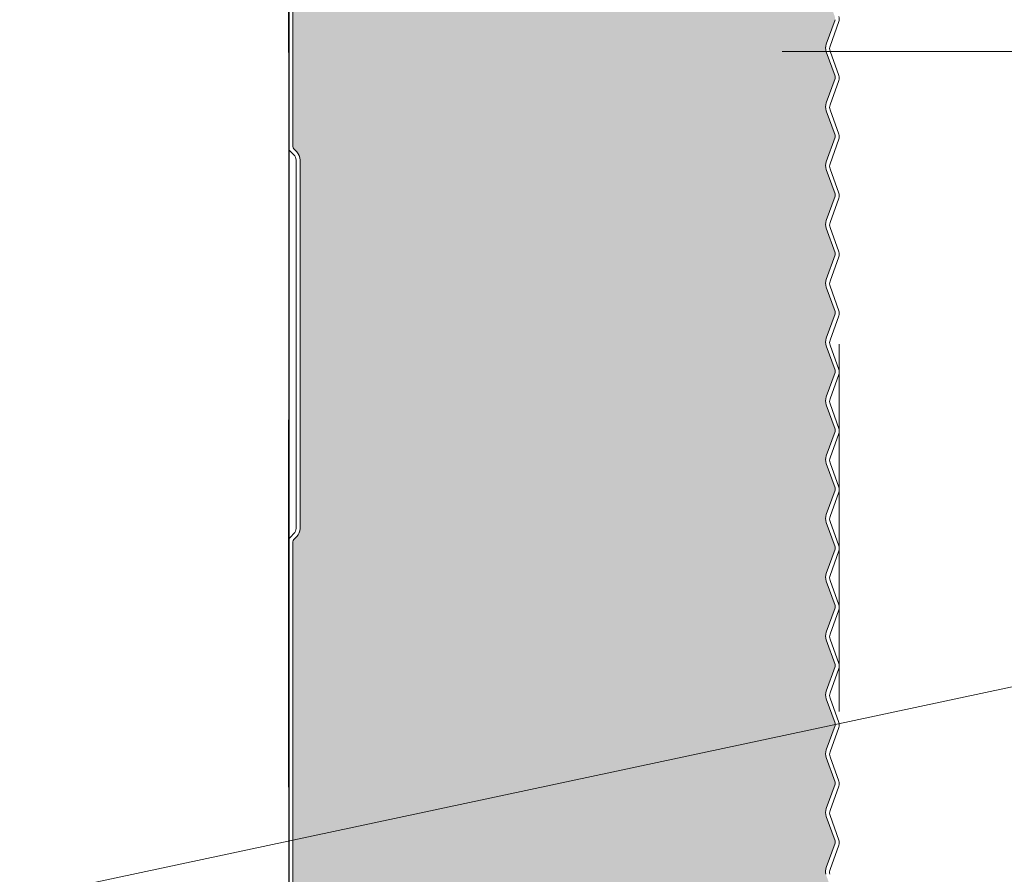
# Model space of a CAD drawing. Header units: metres. Extents: x 1316.5 to 1415.3, y -94.1 to -52.
# Tile 24 of 256: x 1332.418 to 1332.687, y -56.661 to -56.428. Entities that reach past the tile are written whole.
import ezdxf

# ---------------------------------------------------------------- set-up
doc = ezdxf.new("R2010")
doc.units = ezdxf.units.M
doc.header["$PDMODE"] = 65
for name, pattern in [('AUSGEZOGEN', [0]), ('PUNKT2_S9', [0.0015, 0, -0.0015]), ('STRICHPUNKT2_S5', [0.09999999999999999, 0.07, -0.01, 0.01, -0.01])]:
    doc.linetypes.add(name, pattern=pattern)
for name, color, linetype, lineweight in [('XR$8$Achsen', 4, 'AUSGEZOGEN', 13), ('XR$8$Dach', 3, 'AUSGEZOGEN', 18), ('XR$8$Dichtband', 251, 'AUSGEZOGEN', 13), ('XR$8$L035', 4, 'AUSGEZOGEN', 13), ('XR$8$Maßlinie 1_50', 7, 'AUSGEZOGEN', 25), ('XR$8$Möblierung', 4, 'AUSGEZOGEN', 13), ('XR$8$Wand', 1, 'AUSGEZOGEN', 50), ('XR$8$Wand Mauerwerk tr_1', 42, 'AUSGEZOGEN', 18)]:
    doc.layers.add(name, color=color, linetype=linetype, lineweight=lineweight)
doc.styles.add('ARIAL', font='arial.ttf')
doc.dimstyles.new('DIMSTYLE_4', dxfattribs={"dimtxt": 0.04, "dimasz": 0.03, "dimexe": 0, "dimexo": 1e-06, "dimgap": 0.02, "dimtad": 2, "dimdec": 1, "dimlfac": 100, "dimrnd": 0.5, "dimzin": 4, "dimdsep": 46, "dimtxsty": 'ARIAL', "dimblk1": 'ALL_ML_KREIS', "dimblk2": 'ALL_ML_KREIS', "dimsah": 1, "dimcen": 0, "dimse1": 1, "dimse2": 1, "dimclrd": 7, "dimclre": 7, "dimclrt": 7, "dimadec": 0, "dimazin": 0, "dimtfac": 1, "dimtdec": 0, "dimtix": 1, "dimtmove": 2, "dimatfit": 3, "dimfxl": 0, "dimtzin": 0, "dimlwd": 0, "dimlwe": 25, "dimarcsym": 0})

# ---------------------------------------------------------------- blocks, each defined once
blk = doc.blocks.new('COMPLEXOBJECT_108')
at = {"layer": 'XR$8$Möblierung', "linetype": 'AUSGEZOGEN', "lineweight": 25, "true_color": 0xf0e39c, "transparency": 33554687}
for points in [[(1332.638134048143, -56.62927196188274), (1332.639325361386, -56.6325487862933), (1332.639325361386, -56.63989439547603), (1332.638134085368, -56.64317075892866), (1332.63804897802, -56.64348038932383), (1332.637992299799, -56.64373797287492), (1332.63796561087, -56.64436597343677), (1332.638058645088, -56.64502364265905), (1332.638134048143, -56.64528926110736), (1332.639325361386, -56.64856608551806), (1332.639325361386, -56.6559116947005), (1332.638134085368, -56.65918805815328), (1332.638038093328, -56.6595259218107), (1332.637988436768, -56.65976543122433), (1332.637966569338, -56.6599610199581), (1332.637959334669, -56.6601862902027), (1332.637979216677, -56.66063119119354), (1332.638041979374, -56.6610069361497), (1332.638025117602, -56.6610069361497), (1332.640548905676, -56.66794886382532), (1332.640548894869, -56.66856391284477), (1332.638134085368, -56.67520535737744), (1332.638134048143, -56.67732385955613), (1332.640548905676, -56.68396616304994), (1332.640548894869, -56.6845812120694), (1332.638134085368, -56.69122265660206), (1332.638134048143, -56.69334115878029), (1332.640548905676, -56.6999834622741), (1332.640548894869, -56.70059851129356), (1332.638134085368, -56.70723995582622), (1332.638134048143, -56.70935845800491), (1332.640548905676, -56.71600076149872), (1332.640548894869, -56.71661581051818), (1332.638134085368, -56.72325725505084), (1332.638134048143, -56.72537575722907), (1332.640548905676, -56.73201806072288), (1332.640548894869, -56.73263310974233), (1332.638134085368, -56.739274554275), (1332.638134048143, -56.7413930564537), (1332.640548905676, -56.7480353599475), (1332.640548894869, -56.74865040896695), (1332.638134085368, -56.75529185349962), (1332.638134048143, -56.75741035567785), (1332.640548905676, -56.76405265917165), (1332.640548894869, -56.76466770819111), (1332.638134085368, -56.77130915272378), (1332.638134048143, -56.77342765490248), (1332.640548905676, -56.78006995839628), (1332.640548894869, -56.78068500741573), (1332.638134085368, -56.7873264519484), (1332.638134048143, -56.78944495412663), (1332.640548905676, -56.79608725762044), (1332.640548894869, -56.79670230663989), (1332.638134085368, -56.80334375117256), (1332.638134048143, -56.80546225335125), (1332.640548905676, -56.81210455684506), (1332.640548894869, -56.81271960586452), (1332.638134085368, -56.81936105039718), (1332.638134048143, -56.82147955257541), (1332.640548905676, -56.82812185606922), (1332.640548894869, -56.82873690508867), (1332.638134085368, -56.83537834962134), (1332.638134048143, -56.83749685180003), (1332.640548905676, -56.84413915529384), (1332.640548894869, -56.8447542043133), (1332.638134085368, -56.85139564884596), (1332.638134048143, -56.85351415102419), (1332.640548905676, -56.860156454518), (1332.640548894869, -56.86077150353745), (1332.638134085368, -56.86741294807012), (1332.638134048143, -56.86953145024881), (1332.640548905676, -56.87617375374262), (1332.640548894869, -56.87678880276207), (1332.638134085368, -56.88343024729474), (1332.638134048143, -56.88554874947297), (1332.639915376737, -56.89044846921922), (1332.494803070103, -56.89044846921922), (1332.494803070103, -56.88251979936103), (1332.493895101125, -56.88032776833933), (1332.493066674, -56.87949934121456), (1332.492803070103, -56.87886294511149), (1332.492803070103, -56.77851979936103), (1332.493066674, -56.77788340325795), (1332.493895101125, -56.77705497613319), (1332.494803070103, -56.77486294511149), (1332.494803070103, -56.67451979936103), (1332.493895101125, -56.67232776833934), (1332.493066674, -56.67149934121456), (1332.492803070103, -56.67086294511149), (1332.492803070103, -56.6610069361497), (1332.492803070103, -56.57051979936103), (1332.493066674, -56.56988340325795), (1332.493895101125, -56.56905497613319), (1332.494803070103, -56.56686294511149), (1332.494803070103, -56.46651979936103), (1332.493895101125, -56.46432776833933), (1332.493066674, -56.46349934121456), (1332.492803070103, -56.46286294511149), (1332.492803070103, -56.36251979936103), (1332.493066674, -56.36188340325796), (1332.493895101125, -56.36105497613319), (1332.494803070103, -56.35886294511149), (1332.494803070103, -56.25851979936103), (1332.493895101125, -56.25632776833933), (1332.493066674, -56.25549934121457), (1332.492803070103, -56.25486294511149), (1332.492803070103, -56.15451979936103), (1332.493066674, -56.15388340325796), (1332.493895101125, -56.15305497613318), (1332.494803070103, -56.15086294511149), (1332.494803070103, -56.05051979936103), (1332.493895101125, -56.04832776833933), (1332.493066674, -56.04749934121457), (1332.492803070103, -56.04686294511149), (1332.492803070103, -55.94681537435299), (1332.492859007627, -55.94607711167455), (1332.493069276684, -55.94531641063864), (1332.493431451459, -55.94441470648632), (1332.493743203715, -55.94399571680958), (1332.494238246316, -55.94335056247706), (1332.495253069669, -55.94257185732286), (1332.496434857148, -55.942082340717), (1332.497703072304, -55.94191537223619), (1332.50270301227, -55.94191537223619), (1332.504023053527, -55.94174169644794), (1332.505253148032, -55.94123224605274), (1332.506309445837, -55.94042174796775), (1332.507119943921, -55.93936545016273), (1332.507629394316, -55.93813535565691), (1332.507803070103, -55.9368153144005), (1332.507803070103, -55.9174933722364), (1332.509163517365, -55.9141021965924), (1332.512385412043, -55.91074030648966), (1332.513340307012, -55.90973276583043), (1332.512621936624, -55.91048685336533), (1332.512924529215, -55.91007290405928), (1332.513195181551, -55.9096676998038), (1332.513393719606, -55.9092117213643), (1332.513644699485, -55.90846790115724), (1332.513786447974, -55.90760086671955), (1332.513801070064, -55.90721305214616), (1332.51379707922, -55.88451313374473), (1332.519537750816, -55.88430621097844), (1332.523801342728, -55.90846790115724), (1332.524884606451, -55.90827674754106), (1332.523393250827, -55.89982526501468), (1332.523084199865, -55.89807387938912), (1332.523315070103, -55.89879253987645), (1332.523321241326, -55.89882195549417), (1332.523415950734, -55.89911783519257), (1332.523727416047, -55.8994490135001), (1332.523879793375, -55.89952699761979), (1332.524021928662, -55.8995802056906), (1332.524195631, -55.89961421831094), (1332.524448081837, -55.89960861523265), (1332.524473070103, -55.89960453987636), (1332.524803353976, -55.89952919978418), (1332.525041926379, -55.89940183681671), (1332.525146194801, -55.89931525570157), (1332.525265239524, -55.8991795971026), (1332.525337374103, -55.8990651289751), (1332.525393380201, -55.89894196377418), (1332.525432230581, -55.89881236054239), (1332.525456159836, -55.89863366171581), (1332.525441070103, -55.89351678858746), (1332.523858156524, -55.88458175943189), (1332.615042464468, -55.88458175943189), (1332.61260715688, -55.89839937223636), (1332.613690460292, -55.89859030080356), (1332.616560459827, -55.88230630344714), (1332.617115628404, -55.88104478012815), (1332.618190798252, -55.88018242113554), (1332.619370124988, -55.87994854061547), (1332.619414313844, -55.87991145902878), (1332.619439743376, -55.87993473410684), (1332.619542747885, -55.87991430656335), (1332.620865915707, -55.8802999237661), (1332.621861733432, -55.88125272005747), (1332.622305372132, -55.88255757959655), (1332.623729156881, -55.89881943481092), (1332.623729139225, -55.93281537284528), (1332.623865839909, -55.93420073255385), (1332.62427018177, -55.93553261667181), (1332.624926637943, -55.93676000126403), (1332.6258099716, -55.93783570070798), (1332.626886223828, -55.93871836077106), (1332.628114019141, -55.93937404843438), (1332.629446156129, -55.93977755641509), (1332.630831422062, -55.93991337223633), (1332.63383110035, -55.93991337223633), (1332.63517740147, -55.94004612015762), (1332.63647193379, -55.94043897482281), (1332.637664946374, -55.9410768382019), (1332.638710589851, -55.94193519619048), (1332.639568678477, -55.94298106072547), (1332.640206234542, -55.94417423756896), (1332.640598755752, -55.94546887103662), (1332.640731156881, -55.94681520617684), (1332.640731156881, -55.94712563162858), (1332.640676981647, -55.94743317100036), (1332.639235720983, -55.95139706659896), (1332.638134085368, -55.95442689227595), (1332.638134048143, -55.95654539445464), (1332.640548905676, -55.96318769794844), (1332.640548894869, -55.9638027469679), (1332.638134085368, -55.97044419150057), (1332.638134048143, -55.97256269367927), (1332.640548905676, -55.97920499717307), (1332.640548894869, -55.97982004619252), (1332.638134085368, -55.98646149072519), (1332.638134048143, -55.98857999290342), (1332.640548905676, -55.99522229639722), (1332.640548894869, -55.99583734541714), (1332.638134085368, -56.00247878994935), (1332.638134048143, -56.00459729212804), (1332.640548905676, -56.01123959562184), (1332.640548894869, -56.0118546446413), (1332.638134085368, -56.01849608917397), (1332.638134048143, -56.02061459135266), (1332.640548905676, -56.02725689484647), (1332.640548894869, -56.02787194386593), (1332.638134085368, -56.03451338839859), (1332.638134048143, -56.03663189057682), (1332.640548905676, -56.04327419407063), (1332.640548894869, -56.04388924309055), (1332.638134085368, -56.05053068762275), (1332.638134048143, -56.05264918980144), (1332.640548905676, -56.05929149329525), (1332.640548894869, -56.05990654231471), (1332.638134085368, -56.06654798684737), (1332.638134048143, -56.06866648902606), (1332.640548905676, -56.07530879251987), (1332.640548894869, -56.07592384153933), (1332.638134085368, -56.082565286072), (1332.638134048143, -56.08468378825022), (1332.640548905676, -56.09132609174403), (1332.640548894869, -56.09194114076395), (1332.638134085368, -56.09858258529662), (1332.638134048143, -56.10070108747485), (1332.640548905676, -56.10734339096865), (1332.640548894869, -56.10795843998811), (1332.638134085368, -56.11459988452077), (1332.638134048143, -56.11671838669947), (1332.640548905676, -56.12336069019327), (1332.640548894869, -56.12397573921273), (1332.638134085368, -56.13061718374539), (1332.638134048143, -56.13273568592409), (1332.640548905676, -56.13937798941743), (1332.640548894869, -56.13999303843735), (1332.638134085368, -56.14663448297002), (1332.638134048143, -56.14875298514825), (1332.640548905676, -56.15539528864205), (1332.640548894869, -56.15601033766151), (1332.638134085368, -56.16265178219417), (1332.638134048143, -56.16477028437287), (1332.640548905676, -56.17141258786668), (1332.640548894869, -56.17202763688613), (1332.638134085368, -56.1786690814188), (1332.638134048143, -56.18078758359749), (1332.640548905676, -56.1874298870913), (1332.640548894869, -56.18804493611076), (1332.638134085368, -56.19468638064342), (1332.638134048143, -56.19680488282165), (1332.640548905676, -56.20344718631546), (1332.640548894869, -56.20406223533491), (1332.638134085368, -56.21070367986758), (1332.638134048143, -56.21282218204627), (1332.640548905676, -56.21946448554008), (1332.640548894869, -56.22007953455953), (1332.638134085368, -56.2267209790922), (1332.638134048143, -56.2288394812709), (1332.640548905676, -56.2354817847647), (1332.640548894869, -56.23609683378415), (1332.638134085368, -56.24273827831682), (1332.638134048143, -56.24485678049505), (1332.640548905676, -56.25149908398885), (1332.640548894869, -56.25211413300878), (1332.638134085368, -56.25875557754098), (1332.638134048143, -56.26087407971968), (1332.640548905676, -56.26751638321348), (1332.640548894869, -56.26813143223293), (1332.638134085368, -56.2747728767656), (1332.638134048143, -56.2768913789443), (1332.640548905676, -56.2835336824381), (1332.640548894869, -56.28414873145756), (1332.638134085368, -56.29079017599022), (1332.638134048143, -56.29290867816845), (1332.640548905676, -56.29955098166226), (1332.640548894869, -56.30016603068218), (1332.638134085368, -56.30680747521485), (1332.638134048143, -56.30892597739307), (1332.640548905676, -56.31556828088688), (1332.640548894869, -56.31618332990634), (1332.638134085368, -56.32282477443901), (1332.638134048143, -56.3249432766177), (1332.640548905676, -56.33158558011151), (1332.640548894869, -56.33220062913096), (1332.638134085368, -56.33884207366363), (1332.638134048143, -56.34096057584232), (1332.640548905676, -56.34760287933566), (1332.640548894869, -56.34821792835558), (1332.638134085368, -56.35485937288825), (1332.638134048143, -56.35697787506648), (1332.640548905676, -56.36362017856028), (1332.640548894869, -56.36423522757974), (1332.638134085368, -56.37087667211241), (1332.638134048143, -56.3729951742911), (1332.640548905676, -56.3796374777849), (1332.640548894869, -56.38025252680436), (1332.638134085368, -56.38689397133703), (1332.638134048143, -56.38901247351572), (1332.640548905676, -56.39565477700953), (1332.640548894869, -56.39626982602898), (1332.638134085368, -56.40291127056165), (1332.638134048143, -56.40502977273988), (1332.640548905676, -56.41167207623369), (1332.640548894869, -56.41228712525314), (1332.638134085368, -56.41892856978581), (1332.638134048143, -56.4210470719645), (1332.640548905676, -56.42768937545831), (1332.640548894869, -56.42830442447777), (1332.638134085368, -56.43494586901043), (1332.638134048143, -56.43706437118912), (1332.640548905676, -56.44370667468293), (1332.640548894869, -56.44432172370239), (1332.638134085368, -56.45096316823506), (1332.638134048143, -56.45308167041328), (1332.640548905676, -56.45972397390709), (1332.640548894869, -56.46033902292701), (1332.638134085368, -56.46698046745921), (1332.638134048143, -56.4690989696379), (1332.640548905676, -56.47574127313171), (1332.640548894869, -56.47635632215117), (1332.638134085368, -56.48299776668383), (1332.638134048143, -56.48511626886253), (1332.640548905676, -56.49175857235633), (1332.640548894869, -56.49237362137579), (1332.638134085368, -56.49901506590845), (1332.638134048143, -56.50113356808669), (1332.640548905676, -56.50777587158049), (1332.640548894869, -56.50839092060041), (1332.638134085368, -56.51503236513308), (1332.638134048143, -56.51715086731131), (1332.640548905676, -56.52379317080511), (1332.640548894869, -56.52440821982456), (1332.638134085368, -56.53104966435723), (1332.638134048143, -56.53316816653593), (1332.640548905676, -56.53981047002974), (1332.640548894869, -56.54042551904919), (1332.638134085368, -56.54706696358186), (1332.638134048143, -56.54918546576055), (1332.640548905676, -56.5558277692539), (1332.640548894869, -56.55644281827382), (1332.638134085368, -56.56308426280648), (1332.638134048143, -56.56520276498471), (1332.640548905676, -56.57184506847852), (1332.640548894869, -56.57246011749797), (1332.638134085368, -56.57910156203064), (1332.638134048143, -56.58122006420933), (1332.640548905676, -56.58786236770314), (1332.640548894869, -56.58847741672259), (1332.638134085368, -56.59511886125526), (1332.638134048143, -56.59723736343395), (1332.640548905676, -56.60387966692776), (1332.640548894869, -56.60449471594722), (1332.638134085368, -56.61113616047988), (1332.638134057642, -56.61271405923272), (1332.638134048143, -56.61325466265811), (1332.639325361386, -56.61653148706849), (1332.640548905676, -56.61989696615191), (1332.640548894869, -56.62051201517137), (1332.638134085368, -56.62715345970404), (1332.638055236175, -56.62740253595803), (1332.637965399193, -56.62791709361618), (1332.637951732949, -56.62809865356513), (1332.63794980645, -56.62833279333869), (1332.638102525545, -56.62918086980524)], [(1332.639326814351, -56.63989039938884), (1332.639325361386, -56.6325487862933), (1332.640548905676, -56.63591426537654), (1332.640548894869, -56.63652931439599)], [(1332.639332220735, -56.64858495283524), (1332.640548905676, -56.65193156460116), (1332.640548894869, -56.65254661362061), (1332.639332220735, -56.65589282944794)]]:
    blk.add_hatch(color=41, dxfattribs=at).paths.add_polyline_path(points, flags=16)
at = {"layer": 'XR$8$Dichtband', "transparency": 33554687}
for p, q in [((1332.492803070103, -56.36251979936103), (1332.492803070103, -56.46286294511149)), ((1332.638134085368, -56.43494586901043), (1332.640548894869, -56.42830442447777)), ((1332.640548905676, -56.44370667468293), (1332.638134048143, -56.43706437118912)), ((1332.638134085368, -56.45096316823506), (1332.640548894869, -56.44432172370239)), ((1332.640548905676, -56.45972397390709), (1332.638134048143, -56.45308167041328)), ((1332.638134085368, -56.46698046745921), (1332.640548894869, -56.46033902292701)), ((1332.493066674, -56.46349934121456), (1332.493895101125, -56.46432776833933)), ((1332.494803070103, -56.46651979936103), (1332.494803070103, -56.56686294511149)), ((1332.640548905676, -56.47574127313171), (1332.638134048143, -56.4690989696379)), ((1332.638134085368, -56.48299776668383), (1332.640548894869, -56.47635632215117)), ((1332.640548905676, -56.49175857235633), (1332.638134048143, -56.48511626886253)), ((1332.638134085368, -56.49901506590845), (1332.640548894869, -56.49237362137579)), ((1332.640548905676, -56.50777587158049), (1332.638134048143, -56.50113356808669)), ((1332.638134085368, -56.51503236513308), (1332.640548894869, -56.50839092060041)), ((1332.640548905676, -56.52379317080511), (1332.638134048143, -56.51715086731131)), ((1332.638134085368, -56.53104966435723), (1332.640548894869, -56.52440821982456)), ((1332.640548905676, -56.53981047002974), (1332.638134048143, -56.53316816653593)), ((1332.638134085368, -56.54706696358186), (1332.640548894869, -56.54042551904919)), ((1332.640548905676, -56.5558277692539), (1332.638134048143, -56.54918546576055)), ((1332.638134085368, -56.56308426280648), (1332.640548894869, -56.55644281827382)), ((1332.640548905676, -56.57184506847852), (1332.638134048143, -56.56520276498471)), ((1332.492803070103, -56.57051979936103), (1332.492803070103, -56.6610069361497)), ((1332.493895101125, -56.56905497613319), (1332.493066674, -56.56988340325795)), ((1332.638134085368, -56.57910156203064), (1332.640548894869, -56.57246011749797)), ((1332.640548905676, -56.58786236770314), (1332.638134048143, -56.58122006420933)), ((1332.638134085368, -56.59511886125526), (1332.640548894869, -56.58847741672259)), ((1332.640548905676, -56.60387966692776), (1332.638134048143, -56.59723736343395)), ((1332.638134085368, -56.61113616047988), (1332.640548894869, -56.60449471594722)), ((1332.640548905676, -56.61989696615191), (1332.638134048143, -56.61325466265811)), ((1332.638134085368, -56.62715345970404), (1332.640548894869, -56.62051201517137)), ((1332.640548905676, -56.63591426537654), (1332.638134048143, -56.62927196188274)), ((1332.638134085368, -56.64317075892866), (1332.640548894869, -56.63652931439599)), ((1332.640548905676, -56.65193156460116), (1332.638134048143, -56.64528926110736)), ((1332.638134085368, -56.65918805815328), (1332.640548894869, -56.65254661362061))]:
    blk.add_line(p, q, dxfattribs=at)
for centre, radius, start, end in [((1332.641047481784, -56.43600517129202), 0.003100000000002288, 160.018883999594, 199.9791024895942), ((1332.639703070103, -56.44401418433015), 0.0009000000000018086, 340.0188839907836, 19.97910246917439), ((1332.641047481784, -56.45202247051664), 0.003100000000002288, 160.018883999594, 199.9791024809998), ((1332.639703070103, -56.46003148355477), 0.0009000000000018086, 340.0188839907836, 19.97910249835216), ((1332.493703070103, -56.46286294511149), 0.0009000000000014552, 180, 224.999999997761), ((1332.491703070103, -56.46651979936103), 0.003100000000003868, 0, 45.0000000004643), ((1332.641047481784, -56.46803976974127), 0.003100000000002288, 160.0188839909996, 199.9791024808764), ((1332.639703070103, -56.47604878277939), 0.0009000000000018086, 340.0188840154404, 19.97910249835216), ((1332.641047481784, -56.48405706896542), 0.003099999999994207, 160.0188839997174, 199.9791024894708), ((1332.639703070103, -56.49206608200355), 0.0009000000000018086, 340.0188839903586, 19.97910246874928), ((1332.641047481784, -56.50007436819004), 0.003099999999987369, 160.0188839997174, 199.9791024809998), ((1332.639703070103, -56.50808338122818), 0.0009000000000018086, 340.0188839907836, 19.97910249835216), ((1332.641047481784, -56.51609166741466), 0.003099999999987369, 160.0188839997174, 199.9791024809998), ((1332.639703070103, -56.5241006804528), 0.0009000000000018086, 340.0188840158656, 19.97910249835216), ((1332.641047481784, -56.53210896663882), 0.003099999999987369, 160.018883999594, 199.9791024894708), ((1332.639703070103, -56.54011797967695), 0.0008999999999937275, 340.0188839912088, 19.97910246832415), ((1332.641047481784, -56.54812626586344), 0.003100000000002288, 160.018883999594, 199.9791024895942), ((1332.639703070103, -56.55613527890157), 0.0009000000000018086, 340.0188839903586, 19.97910249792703), ((1332.641047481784, -56.56414356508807), 0.003100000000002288, 160.018883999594, 199.9791024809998), ((1332.491703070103, -56.56686294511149), 0.003099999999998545, 314.9999999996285, 0), ((1332.493703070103, -56.57051979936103), 0.0008999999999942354, 135.000000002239, 180), ((1332.639703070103, -56.57215257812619), 0.0008999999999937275, 340.0188840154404, 19.97910249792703), ((1332.641047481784, -56.58016086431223), 0.003100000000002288, 160.0188839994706, 199.9791024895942), ((1332.639703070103, -56.58816987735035), 0.0009000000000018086, 340.0188839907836, 19.97910246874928), ((1332.641047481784, -56.59617816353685), 0.003100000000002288, 160.0188839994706, 199.9791024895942), ((1332.639703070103, -56.60418717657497), 0.0009000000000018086, 340.0188839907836, 19.97910246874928), ((1332.641047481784, -56.61219546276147), 0.003100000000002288, 160.018883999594, 199.9791024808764), ((1332.639703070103, -56.6202044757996), 0.0009000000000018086, 340.0188840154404, 19.97910249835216), ((1332.641047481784, -56.62821276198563), 0.003100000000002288, 160.0188839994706, 199.9791024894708), ((1332.639703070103, -56.63622177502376), 0.0009000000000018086, 340.0188839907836, 19.97910246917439), ((1332.641047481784, -56.64423006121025), 0.003100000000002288, 160.0188839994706, 199.9791024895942), ((1332.639703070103, -56.65223907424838), 0.0009000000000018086, 340.0188839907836, 19.97910246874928), ((1332.641047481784, -56.66024736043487), 0.003099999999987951, 160.018883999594, 194.1832771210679)]:
    blk.add_arc(centre, radius, start, end, dxfattribs=at)
at = {"layer": 'XR$8$L035', "transparency": 33554687}
for p, q in [((1332.491703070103, -56.46286294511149), (1332.491703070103, -56.36251979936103)), ((1332.492803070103, -56.36251979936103), (1332.492803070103, -56.46286294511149)), ((1332.638134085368, -56.43494586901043), (1332.640548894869, -56.42830442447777)), ((1332.641582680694, -56.4288401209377), (1332.639167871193, -56.43548156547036)), ((1332.640548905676, -56.44370667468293), (1332.638134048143, -56.43706437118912)), ((1332.639167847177, -56.43684834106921), (1332.641582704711, -56.44349064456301)), ((1332.638134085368, -56.45096316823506), (1332.640548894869, -56.44432172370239)), ((1332.641582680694, -56.44485742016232), (1332.639167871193, -56.45149886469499)), ((1332.640548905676, -56.45972397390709), (1332.638134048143, -56.45308167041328)), ((1332.639167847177, -56.45286564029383), (1332.641582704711, -56.45950794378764)), ((1332.638134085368, -56.46698046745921), (1332.640548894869, -56.46033902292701)), ((1332.641582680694, -56.46087471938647), (1332.639167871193, -56.46751616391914)), ((1332.493066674, -56.46349934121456), (1332.493895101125, -56.46432776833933)), ((1332.493117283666, -56.46510558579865), (1332.492288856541, -56.46427715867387)), ((1332.493703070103, -56.56686294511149), (1332.493703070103, -56.46651979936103)), ((1332.494803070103, -56.46651979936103), (1332.494803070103, -56.56686294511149)), ((1332.640548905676, -56.47574127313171), (1332.638134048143, -56.4690989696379)), ((1332.639167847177, -56.46888293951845), (1332.641582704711, -56.47552524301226)), ((1332.638134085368, -56.48299776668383), (1332.640548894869, -56.47635632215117)), ((1332.641582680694, -56.4768920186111), (1332.639167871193, -56.48353346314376)), ((1332.640548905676, -56.49175857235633), (1332.638134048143, -56.48511626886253)), ((1332.639167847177, -56.48490023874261), (1332.641582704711, -56.49154254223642)), ((1332.638134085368, -56.49901506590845), (1332.640548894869, -56.49237362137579)), ((1332.641582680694, -56.49290931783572), (1332.639167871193, -56.49955076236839)), ((1332.640548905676, -56.50777587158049), (1332.638134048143, -56.50113356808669)), ((1332.639167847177, -56.50091753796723), (1332.641582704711, -56.50755984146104)), ((1332.638134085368, -56.51503236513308), (1332.640548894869, -56.50839092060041)), ((1332.641582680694, -56.50892661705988), (1332.639167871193, -56.51556806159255)), ((1332.640548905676, -56.52379317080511), (1332.638134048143, -56.51715086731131)), ((1332.639167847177, -56.51693483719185), (1332.641582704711, -56.52357714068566)), ((1332.638134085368, -56.53104966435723), (1332.640548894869, -56.52440821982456)), ((1332.641582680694, -56.5249439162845), (1332.639167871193, -56.53158536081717)), ((1332.640548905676, -56.53981047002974), (1332.638134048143, -56.53316816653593)), ((1332.639167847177, -56.53295213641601), (1332.641582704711, -56.53959443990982)), ((1332.638134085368, -56.54706696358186), (1332.640548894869, -56.54042551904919)), ((1332.641582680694, -56.54096121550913), (1332.639167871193, -56.54760266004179)), ((1332.640548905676, -56.5558277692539), (1332.638134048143, -56.54918546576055)), ((1332.639167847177, -56.54896943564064), (1332.641582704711, -56.55561173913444)), ((1332.638134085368, -56.56308426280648), (1332.640548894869, -56.55644281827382)), ((1332.641582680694, -56.55697851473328), (1332.639167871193, -56.56361995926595)), ((1332.640548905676, -56.57184506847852), (1332.638134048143, -56.56520276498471)), ((1332.639167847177, -56.56498673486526), (1332.641582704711, -56.57162903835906)), ((1332.492288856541, -56.56910558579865), (1332.493117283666, -56.56827715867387)), ((1332.491703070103, -56.6610069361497), (1332.491703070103, -56.57051979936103)), ((1332.492803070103, -56.57051979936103), (1332.492803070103, -56.6610069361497)), ((1332.493895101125, -56.56905497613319), (1332.493066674, -56.56988340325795)), ((1332.638134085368, -56.57910156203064), (1332.640548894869, -56.57246011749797)), ((1332.641582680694, -56.5729958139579), (1332.639167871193, -56.57963725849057)), ((1332.640548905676, -56.58786236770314), (1332.638134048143, -56.58122006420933)), ((1332.639167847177, -56.58100403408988), (1332.641582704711, -56.58764633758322)), ((1332.638134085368, -56.59511886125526), (1332.640548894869, -56.58847741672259)), ((1332.641582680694, -56.58901311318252), (1332.639167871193, -56.59565455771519)), ((1332.640548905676, -56.60387966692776), (1332.638134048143, -56.59723736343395)), ((1332.639167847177, -56.59702133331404), (1332.641582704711, -56.60366363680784)), ((1332.638134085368, -56.61113616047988), (1332.640548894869, -56.60449471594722)), ((1332.641582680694, -56.60503041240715), (1332.639167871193, -56.61167185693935)), ((1332.640548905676, -56.61989696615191), (1332.638134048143, -56.61325466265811)), ((1332.639167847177, -56.61303863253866), (1332.641582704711, -56.61968093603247)), ((1332.638134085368, -56.62715345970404), (1332.640548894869, -56.62051201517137)), ((1332.641582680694, -56.62104771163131), (1332.639167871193, -56.62768915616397)), ((1332.640548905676, -56.63591426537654), (1332.638134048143, -56.62927196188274)), ((1332.639167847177, -56.62905593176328), (1332.641582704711, -56.63569823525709)), ((1332.638134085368, -56.64317075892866), (1332.640548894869, -56.63652931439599)), ((1332.641582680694, -56.63706501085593), (1332.639167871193, -56.6437064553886)), ((1332.640548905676, -56.65193156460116), (1332.638134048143, -56.64528926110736)), ((1332.639167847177, -56.64507323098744), (1332.641582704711, -56.65171553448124)), ((1332.638134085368, -56.65918805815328), (1332.640548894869, -56.65254661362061)), ((1332.641582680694, -56.65308231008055), (1332.639167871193, -56.65972375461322)), ((1332.491703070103, -56.67086294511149), (1332.491703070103, -56.6610069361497)), ((1332.492803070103, -56.67086294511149), (1332.492803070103, -56.6610069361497))]:
    blk.add_line(p, q, dxfattribs=at)
for centre, radius, start, end in [((1332.639703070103, -56.42815670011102), 0.002000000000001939, 340.018884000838, 19.97910248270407), ((1332.641047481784, -56.43600517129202), 0.003100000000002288, 160.018883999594, 199.9791024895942), ((1332.641047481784, -56.43616498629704), 0.002000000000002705, 160.0188840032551, 199.9791024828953), ((1332.639703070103, -56.44401418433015), 0.0009000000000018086, 340.0188839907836, 19.97910246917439), ((1332.639703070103, -56.44417399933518), 0.001999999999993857, 340.0188839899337, 19.97910248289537), ((1332.641047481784, -56.45202247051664), 0.003100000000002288, 160.018883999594, 199.9791024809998), ((1332.641047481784, -56.45218228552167), 0.002000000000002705, 160.0188840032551, 199.9791024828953), ((1332.639703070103, -56.46003148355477), 0.0009000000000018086, 340.0188839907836, 19.97910249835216), ((1332.639703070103, -56.4601912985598), 0.002000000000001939, 340.0188840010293, 19.97910248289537), ((1332.493703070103, -56.46286294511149), 0.002000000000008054, 180, 224.9999999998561), ((1332.493703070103, -56.46286294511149), 0.0009000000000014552, 180, 224.999999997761), ((1332.491703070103, -56.46651979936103), 0.002, 0, 44.99999999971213), ((1332.491703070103, -56.46651979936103), 0.00310000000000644, 0, 45.0000000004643), ((1332.641047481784, -56.46803976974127), 0.003100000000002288, 160.0188839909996, 199.9791024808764), ((1332.641047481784, -56.46819958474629), 0.002000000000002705, 160.0188839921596, 199.9791024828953), ((1332.639703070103, -56.47604878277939), 0.0009000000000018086, 340.0188840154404, 19.97910249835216), ((1332.639703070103, -56.47620859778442), 0.001999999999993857, 340.0188840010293, 19.97910248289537), ((1332.641047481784, -56.48405706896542), 0.003099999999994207, 160.0188839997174, 199.9791024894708), ((1332.641047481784, -56.48421688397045), 0.002000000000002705, 160.0188840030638, 199.9791024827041), ((1332.639703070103, -56.49206608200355), 0.0009000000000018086, 340.0188839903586, 19.97910246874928), ((1332.639703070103, -56.49222589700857), 0.002000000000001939, 340.0188839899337, 19.97910248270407), ((1332.641047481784, -56.50007436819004), 0.003099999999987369, 160.0188839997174, 199.9791024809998), ((1332.641047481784, -56.50023418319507), 0.002000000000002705, 160.0188840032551, 199.9791024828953), ((1332.639703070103, -56.50808338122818), 0.0009000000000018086, 340.0188839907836, 19.97910249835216), ((1332.639703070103, -56.5082431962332), 0.002000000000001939, 340.018884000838, 19.97910248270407), ((1332.641047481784, -56.51609166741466), 0.003099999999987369, 160.0188839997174, 199.9791024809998), ((1332.641047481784, -56.51625148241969), 0.002000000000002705, 160.0188839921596, 199.9791024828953), ((1332.639703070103, -56.5241006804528), 0.0009000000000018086, 340.0188840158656, 19.97910249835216), ((1332.639703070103, -56.52426049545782), 0.002000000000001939, 340.0188840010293, 19.97910248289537), ((1332.641047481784, -56.53210896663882), 0.003099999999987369, 160.018883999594, 199.9791024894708), ((1332.641047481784, -56.53226878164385), 0.002000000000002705, 160.0188840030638, 199.9791024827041), ((1332.639703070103, -56.54011797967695), 0.0008999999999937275, 340.0188839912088, 19.97910246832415), ((1332.639703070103, -56.54027779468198), 0.002000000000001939, 340.0188839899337, 19.97910248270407), ((1332.641047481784, -56.54812626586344), 0.003100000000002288, 160.018883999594, 199.9791024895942), ((1332.641047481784, -56.54828608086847), 0.002000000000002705, 160.0188840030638, 199.9791024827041), ((1332.639703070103, -56.55613527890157), 0.0009000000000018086, 340.0188839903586, 19.97910249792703), ((1332.639703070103, -56.5562950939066), 0.002000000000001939, 340.018884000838, 19.97910248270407), ((1332.641047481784, -56.56414356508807), 0.003100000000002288, 160.018883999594, 199.9791024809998), ((1332.641047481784, -56.56430338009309), 0.002000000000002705, 160.0188839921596, 199.9791024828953), ((1332.491703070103, -56.56686294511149), 0.002000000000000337, 315.0000000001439, 0), ((1332.491703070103, -56.56686294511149), 0.003099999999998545, 314.9999999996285, 0), ((1332.493703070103, -56.57051979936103), 0.001999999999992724, 135.0000000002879, 180), ((1332.493703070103, -56.57051979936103), 0.0008999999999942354, 135.000000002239, 180), ((1332.639703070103, -56.57215257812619), 0.0008999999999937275, 340.0188840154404, 19.97910249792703), ((1332.639703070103, -56.57231239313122), 0.001999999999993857, 340.018884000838, 19.97910248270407), ((1332.641047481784, -56.58016086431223), 0.003100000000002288, 160.0188839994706, 199.9791024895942), ((1332.641047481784, -56.58032067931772), 0.002000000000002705, 160.0188839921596, 199.9791024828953), ((1332.639703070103, -56.58816987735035), 0.0009000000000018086, 340.0188839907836, 19.97910246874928), ((1332.639703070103, -56.58832969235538), 0.002000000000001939, 340.0188839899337, 19.97910248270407), ((1332.641047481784, -56.59617816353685), 0.003100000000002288, 160.0188839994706, 199.9791024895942), ((1332.641047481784, -56.59633797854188), 0.002000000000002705, 160.0188840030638, 199.9791024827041), ((1332.639703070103, -56.60418717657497), 0.0009000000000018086, 340.0188839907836, 19.97910246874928), ((1332.639703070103, -56.60434699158), 0.002000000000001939, 340.0188839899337, 19.97910248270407), ((1332.641047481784, -56.61219546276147), 0.003100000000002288, 160.018883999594, 199.9791024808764), ((1332.641047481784, -56.6123552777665), 0.001999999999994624, 160.0188839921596, 199.9791024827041), ((1332.639703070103, -56.6202044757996), 0.0009000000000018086, 340.0188840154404, 19.97910249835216), ((1332.639703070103, -56.62036429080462), 0.001999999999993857, 340.018884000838, 19.97910248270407), ((1332.641047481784, -56.62821276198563), 0.003100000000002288, 160.0188839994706, 199.9791024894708), ((1332.641047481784, -56.62837257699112), 0.001999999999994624, 160.0188839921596, 199.9791024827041), ((1332.639703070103, -56.63638159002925), 0.002000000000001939, 340.018884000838, 19.97910248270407), ((1332.639703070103, -56.63622177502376), 0.0009000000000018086, 340.0188839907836, 19.97910246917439), ((1332.641047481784, -56.64423006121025), 0.003100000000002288, 160.0188839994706, 199.9791024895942), ((1332.641047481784, -56.64438987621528), 0.002000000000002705, 160.0188840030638, 199.9791024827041), ((1332.639703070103, -56.6523988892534), 0.002000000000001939, 340.0188839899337, 19.97910248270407), ((1332.639703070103, -56.65223907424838), 0.0009000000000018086, 340.0188839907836, 19.97910246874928), ((1332.641047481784, -56.66024736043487), 0.003099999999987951, 160.018883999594, 194.1832771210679), ((1332.641047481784, -56.6604071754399), 0.002000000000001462, 160.0188840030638, 197.4504171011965)]:
    blk.add_arc(centre, radius, start, end, dxfattribs=at)
blk = doc.blocks.new('ALL_ML_KREIS')
at = {"color": 0, "linetype": 'ByBlock', "lineweight": -2}
for p, q in [((0, -0.5), (0, 0.5)), ((-1, 0), (0.5, 0))]:
    blk.add_line(p, q, dxfattribs=at)
blk.add_circle((0, 0), 0.15, dxfattribs=at)
blk = doc.blocks.new('*D593')
at = {"layer": 'DEFPOINTS', "color": 7, "linetype": 'AUSGEZOGEN', "lineweight": 25, "transparency": 33554687}
for p in [(1332.091703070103, -56.60355852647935), (1332.491703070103, -56.84786703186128), (1332.491703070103, -57.10749967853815)]:
    blk.add_point(p, dxfattribs=at)
at = {"layer": 'XR$8$Maßlinie 1_50', "color": 7, "linetype": 'AUSGEZOGEN', "lineweight": -2, "transparency": 33554687}
blk.add_line((1332.491703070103, -57.10749967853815), (1332.091703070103, -57.10749967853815), dxfattribs=at)
at = {"layer": 'XR$8$Maßlinie 1_50', "color": 7, "linetype": 'AUSGEZOGEN', "lineweight": 25, "transparency": 33554687, "xscale": 0.03, "yscale": 0.03, "zscale": 0.03}
for p, rotation in [((1332.091703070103, -57.10749967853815), 180), ((1332.491703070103, -57.10749967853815), 360)]:
    blk.add_blockref('ALL_ML_KREIS', p, dxfattribs=dict(at, rotation=rotation))
at = {"layer": 'XR$8$Maßlinie 1_50', "color": 7, "linetype": 'AUSGEZOGEN', "lineweight": 25, "transparency": 33554687, "insert": (1332.289962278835, -57.07681755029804), "char_height": 0.04, "width": 0.16, "attachment_point": 5, "style": 'ARIAL'}
blk.add_mtext('\\A1;{\\A1;{40\\H0.026400;\\S^ ;}}', dxfattribs=at)
blk = doc.blocks.new('*D598')
at = {"layer": 'DEFPOINTS', "color": 7, "linetype": 'AUSGEZOGEN', "lineweight": 25, "transparency": 33554687}
for p in [(1332.341703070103, -55.91230546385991), (1332.341703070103, -56.70230546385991), (1333.313593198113, -56.70230546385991)]:
    blk.add_point(p, dxfattribs=at)
at = {"layer": 'XR$8$Maßlinie 1_50', "color": 7, "linetype": 'AUSGEZOGEN', "lineweight": -2, "transparency": 33554687}
blk.add_line((1333.313593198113, -56.70230546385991), (1333.313593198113, -55.91230546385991), dxfattribs=at)
at = {"layer": 'XR$8$Maßlinie 1_50', "color": 7, "linetype": 'AUSGEZOGEN', "lineweight": 25, "transparency": 33554687, "xscale": 0.03, "yscale": 0.03, "zscale": 0.03}
for p, rotation in [((1333.313593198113, -55.91230546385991), 90), ((1333.313593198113, -56.70230546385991), 270)]:
    blk.add_blockref('ALL_ML_KREIS', p, dxfattribs=dict(at, rotation=rotation))
at = {"layer": 'XR$8$Maßlinie 1_50', "color": 7, "linetype": 'AUSGEZOGEN', "lineweight": 25, "transparency": 33554687, "insert": (1333.282911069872, -56.30915539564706), "char_height": 0.04, "width": 0.16, "attachment_point": 5, "rotation": 90, "style": 'ARIAL'}
blk.add_mtext('\\A1;{\\A1;{79\\H0.026400;\\S^ ;}}', dxfattribs=at)

msp = doc.modelspace()

# ---------------------------------------------------------------- linework, layer by layer
at = {"layer": 'XR$8$Achsen', "color": 4, "linetype": 'STRICHPUNKT2_S5', "lineweight": 35, "transparency": 33554687}
msp.add_line((1332.491703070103, -54.73728074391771), (1332.491703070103, -57.31922658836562), dxfattribs=at)
at = {"layer": 'XR$8$Dach', "color": 7, "linetype": 'AUSGEZOGEN', "lineweight": 25, "transparency": 33554687}
msp.add_line((1332.491703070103, -55.95242868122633), (1332.491703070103, -56.89044846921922), dxfattribs=at)
at = {"layer": 'XR$8$Wand', "color": 3, "linetype": 'AUSGEZOGEN', "lineweight": 13, "transparency": 33554687}
for p, q in [((1332.946119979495, -56.43694512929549), (1332.626119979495, -56.43694512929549)), ((1332.255292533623, -56.70230546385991), (1332.692894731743, -56.6091220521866))]:
    msp.add_line(p, q, dxfattribs=at)
at = {"layer": 'XR$8$Wand Mauerwerk tr_1', "color": 4, "linetype": 'PUNKT2_S9', "lineweight": 13, "transparency": 33554687}
msp.add_line((1332.641703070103, -57.21671148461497), (1332.641703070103, -56.42869168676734), dxfattribs=at)

# ---------------------------------------------------------------- block references
at = {"layer": 'XR$8$L035', "color": 30, "linetype": 'AUSGEZOGEN', "lineweight": 35, "transparency": 33554687}
msp.add_blockref('COMPLEXOBJECT_108', (0, 0), dxfattribs=at)

# ---------------------------------------------------------------- dimensions: what is measured, and where the dimension line sits
at = {"layer": 'XR$8$Maßlinie 1_50', "color": 7, "linetype": 'AUSGEZOGEN', "lineweight": 25, "transparency": 33554687}
for base, p1, p2, angle, picture, middle in [((1333.313593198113, -55.91230546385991), (1332.341704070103, -56.70230546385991), (1332.341704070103, -55.91230546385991), 90, '*D598', (1333.282911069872, -56.30915539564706)), ((1332.091703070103, -57.10749967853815), (1332.491703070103, -56.84786803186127), (1332.091703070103, -56.60355952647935), 180, '*D593', (1332.289962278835, -57.07681755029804))]:
    dim = msp.add_linear_dim(base=base, p1=p1, p2=p2, angle=angle, dimstyle='DIMSTYLE_4', override={"dimpost": '<>', "dimclrd": 7, "dimclre": 7, "dimclrt": 7, "dimlwd": 0, "dimlwe": 25}, dxfattribs=at)
    dim.commit()
    dim.dimension.update_dxf_attribs({"geometry": picture, "text_midpoint": middle, "dimtype": 160})

doc.saveas('drawing.dxf')
